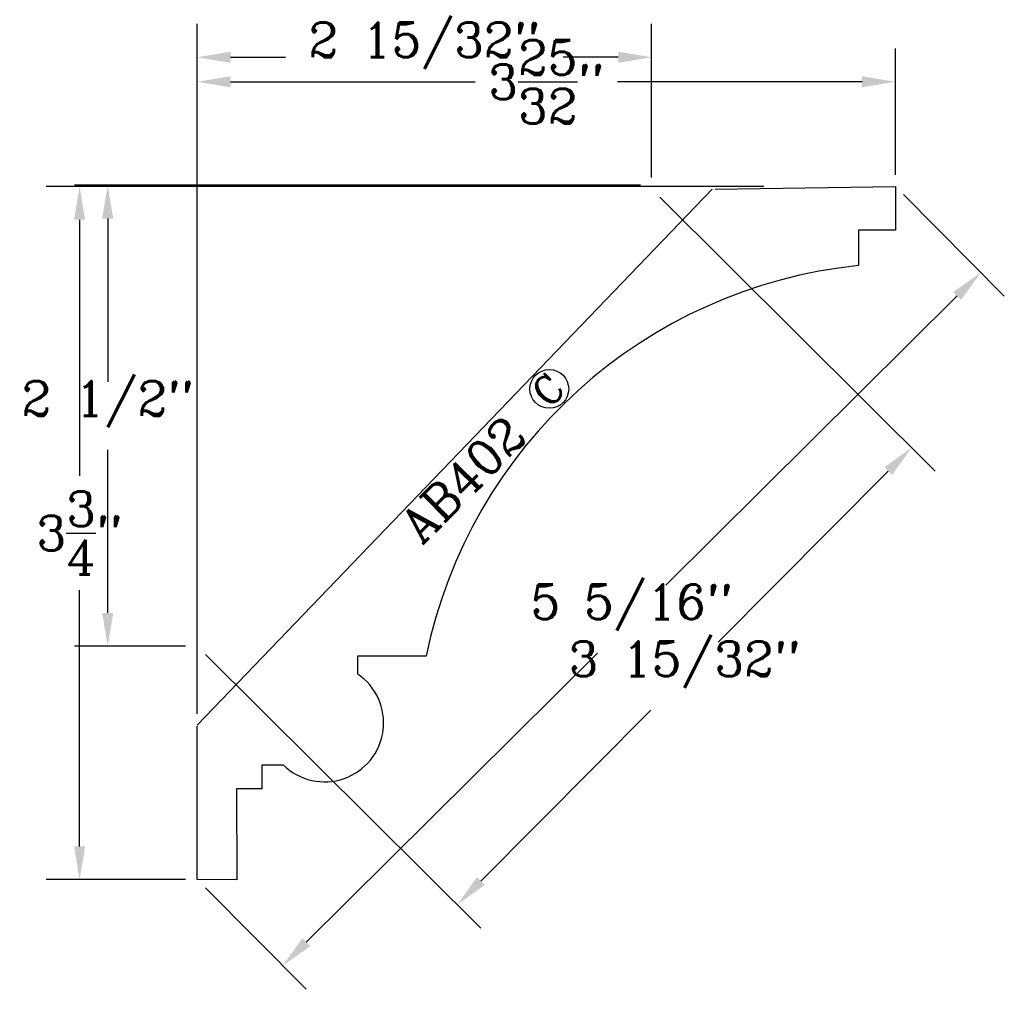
# Model space of a CAD drawing. Extents: x -0.96 to 4.36, y -0.59 to 4.65.
import ezdxf
from ezdxf.enums import TextEntityAlignment as Align

# ---------------------------------------------------------------- set-up
doc = ezdxf.new("R2010")
doc.units = 0
doc.header["$MEASUREMENT"] = 0
doc.header["$PDMODE"] = 34
doc.layers.get('0').update_dxf_attribs({"linetype": 'CONTINUOUS'})
doc.layers.get('DEFPOINTS').update_dxf_attribs({"linetype": 'CONTINUOUS'})
for name, color, linetype in [('DIMEN', 1, 'CONTINUOUS'), ('MITRE', 2, 'CONTINUOUS'), ('PROF', 7, 'CONTINUOUS'), ('TEXT', 3, 'CONTINUOUS')]:
    doc.layers.add(name, color=color, linetype=linetype)
doc.styles.add('ROMANC', font='ROMANC', dxfattribs={"height": 0.1875})
doc.dimstyles.get("Standard").update_dxf_attribs({"dimtxt": 0.18, "dimasz": 0.18, "dimexe": 0.18, "dimexo": 0.0625, "dimgap": 0.09, "dimtad": 0, "dimtih": 1, "dimtoh": 1, "dimdec": 4, "dimzin": 0, "dimtxsty": 'STANDARD', "dimcen": 0.09, "dimazin": 3, "dimtfac": 1, "dimtdec": 4, "dimtofl": 0, "dimtmove": 0, "dimatfit": 3, "dimtolj": 1, "dimtzin": 0})

# ---------------------------------------------------------------- blocks, each defined once
blk = doc.blocks.new('*D9')
at = {"color": 0, "linetype": 'BYBLOCK'}
for p, q in [((3.0626, 3.7478), (-0.8157, 3.7478)), ((-0.6357, 3.5678), (-0.6357, 2.1827)), ((-0.6357, 0.18), (-0.6357, 1.5652)), ((-0.0625, 0), (-0.8157, 0))]:
    blk.add_line(p, q, dxfattribs=at)
for points in [[(-0.6657, 3.5678), (-0.6057, 3.5678), (-0.6357, 3.7478)], [(-0.6657, 0.18), (-0.6057, 0.18), (-0.6357, 0)]]:
    blk.add_solid(points, dxfattribs=at)
at = {"layer": 'DEFPOINTS', "color": 0, "linetype": 'BYBLOCK'}
for p in [(3.1251, 3.7478), (-0.6357, 0), (0, 0)]:
    blk.add_point(p, dxfattribs=at)
at = {"color": 0, "linetype": 'BYBLOCK', "insert": (-0.6357, 1.8739), "char_height": 0.1875, "attachment_point": 5, "style": 'ROMANC'}
blk.add_mtext('\\A1;3{\\H1.000000x;\\S3/4;}"', dxfattribs=at)
blk = doc.blocks.new('*D10')
at = {"color": 0, "linetype": 'BYBLOCK'}
for p, q in [((0, 0.8973), (0, 4.4937)), ((3.7736, 3.8103), (3.7736, 4.4937)), ((0.18, 4.3137), (1.5022, 4.3137)), ((3.5936, 4.3137), (2.2715, 4.3137))]:
    blk.add_line(p, q, dxfattribs=at)
for points in [[(0.18, 4.3437), (0.18, 4.2837), (0, 4.3137)], [(3.5936, 4.3437), (3.5936, 4.2837), (3.7736, 4.3137)]]:
    blk.add_solid(points, dxfattribs=at)
at = {"layer": 'DEFPOINTS', "color": 0, "linetype": 'BYBLOCK'}
for p in [(0, 4.3137), (3.7736, 3.7478), (0, 0.8348)]:
    blk.add_point(p, dxfattribs=at)
at = {"color": 0, "linetype": 'BYBLOCK', "insert": (1.8868, 4.3137), "char_height": 0.1875, "attachment_point": 5, "style": 'ROMANC'}
blk.add_mtext('\\A1;3{\\H1.000000x;\\S25/32;}"', dxfattribs=at)
blk = doc.blocks.new('*D3')
at = {"color": 0, "linetype": 'BYBLOCK'}
for p, q in [((6.8316, 5.5079), (7.3764, 4.9593)), ((7.1219, 4.9602), (5.5478, 3.3969)), ((3.6037, 1.4661), (5.1778, 3.0294)), ((3.058, 1.7601), (3.6028, 1.2115))]:
    blk.add_line(p, q, dxfattribs=at)
for points in [[(7.1007, 4.9815), (7.143, 4.9389), (7.2496, 5.0871)], [(3.5825, 1.4874), (3.6248, 1.4448), (3.476, 1.3392)]]:
    blk.add_solid(points, dxfattribs=at)
at = {"layer": 'DEFPOINTS', "color": 0, "linetype": 'BYBLOCK'}
for p in [(6.7876, 5.5522), (7.2496, 5.0871), (3.014, 1.8044)]:
    blk.add_point(p, dxfattribs=at)
at = {"color": 0, "linetype": 'BYBLOCK', "style": 'ROMANC'}
blk.add_text('5 5/16"', height=0.1875, dxfattribs=at).set_placement((5.3628, 3.2132), align=Align.CENTER)
blk = doc.blocks.new('CIRCLEC')
at = {"layer": 'TEXT', "linetype": 'CONTINUOUS'}
blk.add_circle((0.1278, 0.0053), 0.1295, dxfattribs=at)
at = {"layer": 'TEXT', "linetype": 'CONTINUOUS', "style": 'ROMANC'}
blk.add_text('C', height=0.1875, dxfattribs=at).set_placement((0.1167, -0.0878), align=Align.CENTER)
blk = doc.blocks.new('CC')
at = {"layer": 'TEXT', "linetype": 'CONTINUOUS', "xscale": 0.81, "yscale": 0.81, "zscale": 0.81}
blk.add_blockref('CIRCLEC', (0, -0.0078), dxfattribs=at)
blk = doc.blocks.new('*D6')
at = {"color": 0, "linetype": 'BYBLOCK'}
for p, q in [((2.3959, 3.7545), (-0.6637, 3.7545)), ((-0.4837, 3.5745), (-0.4837, 2.6919)), ((-0.4837, 1.4418), (-0.4837, 2.3244)), ((-0.0625, 1.2618), (-0.6637, 1.2618))]:
    blk.add_line(p, q, dxfattribs=at)
for points in [[(-0.5137, 3.5745), (-0.4537, 3.5745), (-0.4837, 3.7545)], [(-0.5137, 1.4418), (-0.4537, 1.4418), (-0.4837, 1.2618)]]:
    blk.add_solid(points, dxfattribs=at)
at = {"layer": 'DEFPOINTS', "color": 0, "linetype": 'BYBLOCK'}
for p in [(2.4584, 3.7545), (-0.4837, 1.2618), (0, 1.2618)]:
    blk.add_point(p, dxfattribs=at)
at = {"color": 0, "linetype": 'BYBLOCK', "style": 'ROMANC'}
blk.add_text('2 1/2"', height=0.1875, dxfattribs=at).set_placement((-0.4837, 2.5082), align=Align.CENTER)
blk = doc.blocks.new('*D7')
at = {"color": 0, "linetype": 'BYBLOCK'}
for p, q in [((0, 1.3243), (0, 4.6263)), ((2.4558, 3.7958), (2.4558, 4.6263)), ((0.18, 4.4463), (0.4772, 4.4463)), ((2.2758, 4.4463), (1.9786, 4.4463))]:
    blk.add_line(p, q, dxfattribs=at)
for points in [[(0.18, 4.4763), (0.18, 4.4163), (0, 4.4463)], [(2.2758, 4.4763), (2.2758, 4.4163), (2.4558, 4.4463)]]:
    blk.add_solid(points, dxfattribs=at)
at = {"layer": 'DEFPOINTS', "color": 0, "linetype": 'BYBLOCK'}
for p in [(0, 4.4463), (2.4558, 3.7333), (0, 1.2618)]:
    blk.add_point(p, dxfattribs=at)
at = {"color": 0, "linetype": 'BYBLOCK', "style": 'ROMANC'}
blk.add_text('2 15/32"', height=0.1875, dxfattribs=at).set_placement((1.2279, 4.4463), align=Align.CENTER)
blk = doc.blocks.new('*D8')
at = {"color": 0, "linetype": 'BYBLOCK'}
for p, q in [((2.5001, 3.6892), (3.9896, 2.2092)), ((3.7351, 2.2084), (2.8166, 1.2841)), ((0.0443, 1.2178), (1.5338, -0.2623)), ((1.533, -0.0077), (2.4515, 0.9166))]:
    blk.add_line(p, q, dxfattribs=at)
for points in [[(3.7138, 2.2295), (3.7563, 2.1872), (3.8619, 2.336)], [(1.5117, 0.0134), (1.5543, -0.0289), (1.4061, -0.1354)]]:
    blk.add_solid(points, dxfattribs=at)
at = {"layer": 'DEFPOINTS', "color": 0, "linetype": 'BYBLOCK'}
for p in [(2.4558, 3.7333), (0, 1.2618), (1.4061, -0.1354)]:
    blk.add_point(p, dxfattribs=at)
at = {"color": 0, "linetype": 'BYBLOCK', "style": 'ROMANC'}
blk.add_text('3 15/32"', height=0.1875, dxfattribs=at).set_placement((2.634, 1.1003), align=Align.CENTER)

msp = doc.modelspace()

# ---------------------------------------------------------------- linework, layer by layer
at = {"layer": 'PROF', "linetype": 'CONTINUOUS'}
for p, q in [((0, 0.834939), (2.782824, 3.733268)), ((2.798867, 3.733268), (3.773644, 3.747826)), ((3.773644, 3.747826), (3.773644, 3.511612)), ((3.573687, 3.511612), (3.573687, 3.319895)), ((3.773644, 3.511612), (3.573687, 3.511612)), ((1.237196, 1.208533), (0.867122, 1.208533)), ((0.867122, 1.208533), (0.867122, 1.112059)), ((0, 0), (0, 0.830364)), ((0.466384, 0.619098), (0.349376, 0.619098)), ((0.349376, 0.619098), (0.349512, 0.491188)), ((0.349512, 0.491188), (0.212592, 0.491104)), ((0.212592, 0.491104), (0.214245, -0.001584)), ((0.214245, -0.001584), (0, 0))]:
    msp.add_line(p, q, dxfattribs=at)
at = {"layer": 'PROF'}
for centre, radius, start, end in [((3.847968, 0.667875), 2.666166, 95.904727, 168.300147), ((0.688612, 0.847809), 0.318895, 225.823498, 55.959625)]:
    msp.add_arc(centre, radius, start, end, dxfattribs=at)

# ---------------------------------------------------------------- block references
at = {"layer": 'TEXT', "rotation": 45}
msp.add_blockref('CC', (1.827402, 2.582455), dxfattribs=at)

# ---------------------------------------------------------------- texts
at = {"layer": 'TEXT', "style": 'ROMANC'}
msp.add_text('AB402', height=0.1875, rotation=45, dxfattribs=at).set_placement((1.21162, 1.807469))

# ---------------------------------------------------------------- dimensions: what is measured, and where the dimension line sits
at = {"layer": 'DIMEN'}
dim = msp.add_linear_dim(base=(0, 4.31375), p1=(3.773644, 3.747826), p2=(0, 0.834782), dimstyle='STANDARD', override={"dimtxt": 0.1875, "dimdec": 5, "dimtxsty": 'ROMANC', "dimtdec": 5}, dxfattribs=at)
dim.commit()
dim.dimension.update_dxf_attribs({"geometry": '*D10', "text_midpoint": (1.886822, 4.31375)})
dim = msp.add_linear_dim(base=(-0.635726, 0), p1=(3.125071, 3.747826), p2=(0, 0), angle=90, dimstyle='STANDARD', override={"dimtxt": 0.1875, "dimdec": 5, "dimtxsty": 'ROMANC', "dimtdec": 5}, dxfattribs=at)
dim.commit()
dim.dimension.update_dxf_attribs({"geometry": '*D9', "text_midpoint": (-0.635726, 1.873913)})
dim = msp.add_aligned_dim(p1=(0, 0), p2=(3.773644, 3.747826), distance=-0.655623, dimstyle='Standard', dxfattribs=at)
dim.commit()
dim.dimension.update_dxf_attribs({"geometry": '*D3', "text_midpoint": (2.348824, 1.408728), "insert": (-3.013951, -1.804422)})
at = {"layer": 'MITRE'}
dim = msp.add_linear_dim(base=(0, 4.446289), p1=(2.455794, 3.733268), p2=(0, 1.261818), dimstyle='Standard', dxfattribs=at)
dim.commit()
dim.dimension.update_dxf_attribs({"geometry": '*D7', "text_midpoint": (1.227897, 4.446289)})
dim = msp.add_linear_dim(base=(-0.483717, 1.261818), p1=(2.458431, 3.754486), p2=(0, 1.261818), angle=90, dimstyle='Standard', dxfattribs=at)
dim.commit()
dim.dimension.update_dxf_attribs({"geometry": '*D6', "text_midpoint": (-0.483717, 2.508152)})
dim = msp.add_aligned_dim(p1=(2.455794, 3.733268), p2=(0, 1.261818), distance=1.982295, dimstyle='Standard', dxfattribs=at)
dim.commit()
dim.dimension.update_dxf_attribs({"geometry": '*D8', "text_midpoint": (2.634038, 1.10031)})

doc.saveas('drawing.dxf')
